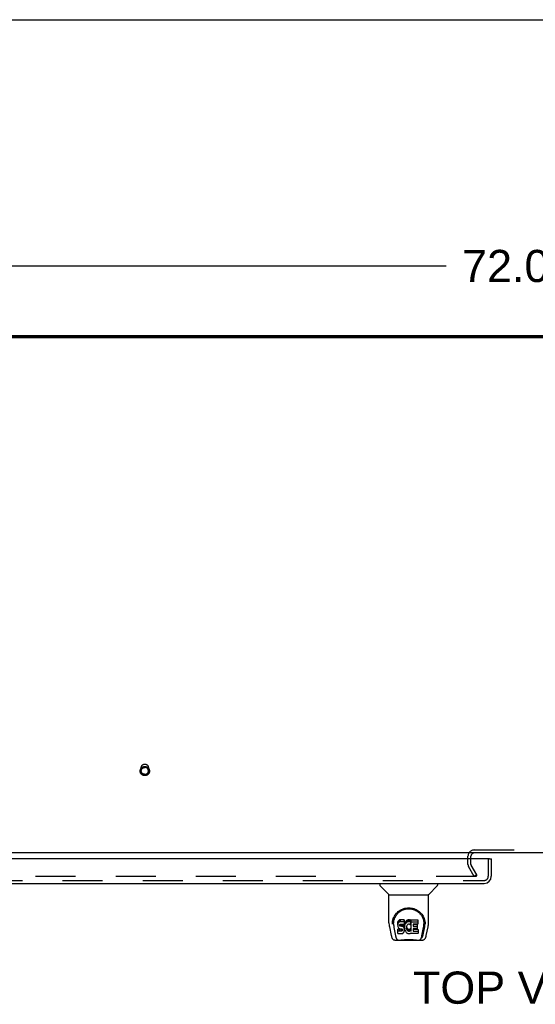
# Model space of a CAD drawing. Header units: inches. Extents: x 0 to 253, y 0 to 164.
# Tile 64 of 97: x 61 to 79, y 130 to 164. Entities that reach past the tile are written whole.
import ezdxf

# ---------------------------------------------------------------- set-up
doc = ezdxf.new("R2010")
doc.units = ezdxf.units.IN
doc.header["$LTSCALE"] = 13.939812
doc.header["$MEASUREMENT"] = 0
doc.linetypes.add('HIDDEN', pattern=[0.2, 0.1, -0.1])
doc.layers.get('0').update_dxf_attribs({"linetype": 'CONTINUOUS'})
for name, color, linetype in [('DEFAULT_2', 8, 'HIDDEN'), ('DIMENSIONS', 7, 'CONTINUOUS'), ('LEFTHAND_DOOR_ASSEMBLY', 7, 'CONTINUOUS')]:
    doc.layers.add(name, color=color, linetype=linetype)
doc.styles.get("Standard").update_dxf_attribs({"font": 'arial.ttf'})
doc.dimstyles.new('DIMSTYLE_1', dxfattribs={"dimtxt": 1.118167, "dimasz": 1.490889, "dimexe": 0.09, "dimexo": 0.07, "dimgap": 0.0375, "dimtad": 0, "dimtih": 1, "dimtoh": 1, "dimzin": 4, "dimdsep": 46, "dimtxsty": 'Standard', "dimblk": '_FILLED', "dimblk1": '_FILLED', "dimblk2": '_FILLED', "dimcen": 0.09, "dimadec": 3, "dimazin": 1, "dimtfac": 1, "dimtdec": 3, "dimtofl": 0, "dimtmove": 0, "dimatfit": 3, "dimldrblk": '_FILLED', "dimfxl": 0, "dimtolj": 1, "dimtzin": 4, "dimarcsym": 0})

# ---------------------------------------------------------------- blocks, each defined once
blk = doc.blocks.new('_FILLED')
at = {"color": 0, "linetype": 'ByBlock'}
blk.add_solid([(0, 0), (-1, 0.2), (-1, -0.2)], dxfattribs=at)
blk = doc.blocks.new('*D5')
at = {"layer": 'DIMENSIONS', "color": 2, "linetype": 'Continuous'}
for p, q in [((42.316, 154.011), (42.316, 156.775)), ((114.316, 154.011), (114.316, 156.775)), ((42.316, 155.433), (75.804, 155.433)), ((114.316, 155.433), (80.829, 155.433))]:
    blk.add_line(p, q, dxfattribs=at)
at = {"layer": 'DIMENSIONS', "color": 2, "linetype": 'Continuous', "xscale": 1.4908890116, "yscale": 1.4908890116, "zscale": 1.4908890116, "rotation": 180}
blk.add_blockref('_FILLED', (42.316, 155.433), dxfattribs=at)
at = {"layer": 'DIMENSIONS', "color": 2, "linetype": 'Continuous', "xscale": 1.4908890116, "yscale": 1.4908890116, "zscale": 1.4908890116}
blk.add_blockref('_FILLED', (114.316, 155.433), dxfattribs=at)
at = {"layer": 'DIMENSIONS', "color": 2, "linetype": 'Continuous', "insert": (78.316, 155.992), "char_height": 1.1182, "width": 3.90735, "attachment_point": 2, "line_spacing_factor": 0.9}
blk.add_mtext('72.00', dxfattribs=at)

msp = doc.modelspace()

# ---------------------------------------------------------------- linework, layer by layer
at = {"color": 7, "linetype": 'Continuous'}
for p, q in [((0, 163.998), (253.451, 163.998)), ((114.202, 152.938), (42.431, 152.938)), ((112.566, 135.019), (44.066, 135.019)), ((76.67, 134.815), (76.67, 134.876))]:
    msp.add_line(p, q, dxfattribs=at)
at = {"color": 3, "linetype": 'Continuous'}
for p, q in [((114.202, 152.965), (42.431, 152.965)), ((42.542, 153.019), (114.09, 153.019))]:
    msp.add_line(p, q, dxfattribs=at)
at = {"color": 7, "linetype": 'Continuous'}
for start, end in [(169.3724, 180), (90, 115.2298)]:
    msp.add_arc((76.785, 134.904), 0.115, start, end, dxfattribs=at)
at = {"color": 3, "linetype": 'Continuous'}
msp.add_arc((76.785, 134.904), 0.115, 115.2298, 169.3724, dxfattribs=at)
at = {"layer": 'DEFAULT_2', "color": 8, "linetype": 'HIDDEN'}
for p, q in [((65.192, 137.873), (65.192, 137.989)), ((65.44, 137.873), (65.44, 137.989)), ((76.785, 135.123), (79.847, 135.123)), ((76.566, 134.615), (76.566, 134.904)), ((76.67, 134.876), (76.67, 134.904)), ((76.67, 134.614), (76.67, 134.815)), ((76.871, 134.258), (76.675, 134.598)), ((76.781, 134.206), (76.585, 134.546)), ((76.871, 134.258), (76.781, 134.206)), ((76.862, 134.271), (76.862, 134.219)), ((76.847, 134.206), (43.884, 134.206))]:
    msp.add_line(p, q, dxfattribs=at)
for points in [[(65.316, 137.709), (65.304, 137.709), (65.292, 137.711), (65.28, 137.713), (65.268, 137.716), (65.256, 137.72), (65.245, 137.724), (65.234, 137.73), (65.224, 137.736), (65.214, 137.743), (65.205, 137.751), (65.196, 137.76), (65.188, 137.769), (65.181, 137.778), (65.175, 137.788), (65.169, 137.799), (65.164, 137.809), (65.16, 137.821), (65.157, 137.832), (65.155, 137.844), (65.153, 137.855), (65.153, 137.867), (65.153, 137.879), (65.155, 137.891), (65.157, 137.902), (65.16, 137.914), (65.164, 137.925), (65.169, 137.936), (65.175, 137.947), (65.181, 137.957), (65.188, 137.966), (65.196, 137.975), (65.205, 137.984), (65.214, 137.991), (65.224, 137.998), (65.234, 138.005), (65.245, 138.01), (65.256, 138.015), (65.268, 138.019), (65.28, 138.022), (65.292, 138.024), (65.304, 138.026), (65.316, 138.026)], [(65.192, 137.989), (65.193, 137.998), (65.194, 138.007), (65.196, 138.017), (65.198, 138.026), (65.202, 138.035), (65.206, 138.043), (65.211, 138.051), (65.216, 138.059), (65.222, 138.067), (65.229, 138.074), (65.236, 138.08), (65.243, 138.086), (65.251, 138.091), (65.26, 138.096), (65.269, 138.1), (65.278, 138.103), (65.287, 138.105), (65.297, 138.107), (65.307, 138.108), (65.316, 138.109)], [(65.316, 138.109), (65.326, 138.108), (65.336, 138.107), (65.345, 138.105), (65.355, 138.103), (65.364, 138.1), (65.373, 138.096), (65.381, 138.091), (65.389, 138.086), (65.397, 138.08), (65.404, 138.074), (65.411, 138.067), (65.417, 138.059), (65.422, 138.051), (65.427, 138.043), (65.431, 138.035), (65.434, 138.026), (65.437, 138.017), (65.439, 138.007), (65.44, 137.998), (65.44, 137.989)], [(65.316, 138.026), (65.329, 138.026), (65.341, 138.024), (65.353, 138.022), (65.365, 138.019), (65.376, 138.015), (65.387, 138.01), (65.398, 138.005), (65.409, 137.998), (65.418, 137.991), (65.428, 137.984), (65.436, 137.975), (65.444, 137.966), (65.451, 137.957), (65.458, 137.947), (65.464, 137.936), (65.469, 137.925), (65.473, 137.914), (65.476, 137.903), (65.478, 137.891), (65.479, 137.879), (65.48, 137.868), (65.479, 137.856), (65.478, 137.844), (65.476, 137.832), (65.473, 137.821), (65.469, 137.81), (65.464, 137.799), (65.458, 137.788), (65.452, 137.778), (65.444, 137.769), (65.436, 137.76), (65.428, 137.751), (65.418, 137.743), (65.409, 137.736), (65.398, 137.73), (65.387, 137.725), (65.376, 137.72), (65.365, 137.716), (65.353, 137.713), (65.341, 137.711), (65.329, 137.709), (65.316, 137.709)], [(65.192, 137.873), (65.193, 137.882), (65.194, 137.892), (65.196, 137.901), (65.198, 137.91), (65.202, 137.919), (65.206, 137.927), (65.211, 137.936), (65.216, 137.943), (65.222, 137.951), (65.229, 137.958), (65.236, 137.964), (65.243, 137.97), (65.252, 137.975), (65.26, 137.98), (65.269, 137.984), (65.278, 137.987), (65.287, 137.989), (65.297, 137.991), (65.307, 137.992), (65.316, 137.993)], [(65.316, 137.753), (65.307, 137.754), (65.297, 137.755), (65.287, 137.756), (65.278, 137.759), (65.269, 137.762), (65.26, 137.766), (65.252, 137.771), (65.243, 137.776), (65.236, 137.782), (65.229, 137.788), (65.222, 137.795), (65.216, 137.803), (65.211, 137.81), (65.206, 137.819), (65.202, 137.827), (65.198, 137.836), (65.196, 137.845), (65.194, 137.854), (65.193, 137.864), (65.192, 137.873)], [(65.44, 137.873), (65.44, 137.882), (65.439, 137.892), (65.437, 137.901), (65.434, 137.91), (65.431, 137.919), (65.427, 137.927), (65.422, 137.936), (65.417, 137.943), (65.411, 137.951), (65.404, 137.958), (65.397, 137.964), (65.389, 137.97), (65.381, 137.975), (65.373, 137.98), (65.364, 137.984), (65.355, 137.987), (65.345, 137.989), (65.336, 137.991), (65.326, 137.992), (65.316, 137.993)], [(65.316, 137.753), (65.326, 137.754), (65.336, 137.755), (65.345, 137.756), (65.355, 137.759), (65.364, 137.762), (65.373, 137.766), (65.381, 137.771), (65.389, 137.776), (65.397, 137.782), (65.404, 137.788), (65.411, 137.795), (65.417, 137.803), (65.422, 137.81), (65.427, 137.819), (65.431, 137.827), (65.434, 137.836), (65.437, 137.845), (65.439, 137.854), (65.44, 137.864), (65.44, 137.873)], [(76.847, 134.206), (76.849, 134.207), (76.851, 134.207), (76.853, 134.207), (76.855, 134.208), (76.856, 134.209), (76.858, 134.21), (76.859, 134.211), (76.86, 134.213), (76.861, 134.214), (76.862, 134.216), (76.862, 134.217), (76.862, 134.219), (76.862, 134.219)], [(76.862, 134.219), (76.862, 134.22), (76.862, 134.222), (76.861, 134.224), (76.861, 134.225)]]:
    msp.add_lwpolyline(points, dxfattribs=at)
for centre, radius, start, end in [((76.785, 134.904), 0.219, 90, 180), ((76.703, 134.615), 0.137, 180, 210), ((76.703, 134.615), 0.033, 180, 210)]:
    msp.add_arc(centre, radius, start, end, dxfattribs=at)
at = {"layer": 'LEFTHAND_DOOR_ASSEMBLY', "color": 3, "linetype": 'Continuous'}
for p, q in [((77.317, 134.815), (42.753, 134.815)), ((77.379, 134.207), (77.379, 134.815)), ((42.938, 133.961), (77.132, 133.961))]:
    msp.add_line(p, q, dxfattribs=at)
at = {"layer": 'LEFTHAND_DOOR_ASSEMBLY', "color": 8, "linetype": 'HIDDEN'}
for p, q in [((77.275, 134.207), (77.275, 134.815)), ((42.938, 134.065), (77.132, 134.065))]:
    msp.add_line(p, q, dxfattribs=at)
at = {"layer": 'LEFTHAND_DOOR_ASSEMBLY', "color": 7, "linetype": 'Continuous'}
for p, q in [((77.317, 134.815), (77.379, 134.815)), ((73.5, 133.961), (73.5, 133.899)), ((75.508, 133.961), (75.508, 133.899)), ((73.809, 133.573), (73.511, 133.871)), ((73.815, 133.567), (75.193, 133.567)), ((73.815, 132.595), (73.815, 133.567)), ((75.193, 132.596), (75.193, 133.567)), ((75.199, 133.573), (75.496, 133.871)), ((73.933, 132.541), (73.933, 132.54)), ((73.94, 132.627), (73.939, 132.563)), ((73.977, 132.554), (73.977, 132.53)), ((74.12, 132.599), (74.118, 132.575)), ((74.118, 132.508), (74.118, 132.575)), ((74.12, 132.532), (74.118, 132.508)), ((74.125, 132.622), (74.12, 132.599)), ((74.12, 132.532), (74.12, 132.599)), ((74.125, 132.555), (74.12, 132.532)), ((74.134, 132.645), (74.125, 132.622)), ((74.125, 132.555), (74.125, 132.622)), ((74.134, 132.578), (74.125, 132.555)), ((74.148, 132.664), (74.134, 132.645)), ((74.134, 132.578), (74.134, 132.645)), ((74.148, 132.598), (74.134, 132.578)), ((74.156, 132.672), (74.148, 132.664)), ((74.148, 132.598), (74.148, 132.664)), ((74.156, 132.606), (74.148, 132.598)), ((74.166, 132.679), (74.156, 132.672)), ((74.156, 132.606), (74.156, 132.672)), ((74.166, 132.612), (74.156, 132.606)), ((74.187, 132.689), (74.166, 132.679)), ((74.166, 132.612), (74.166, 132.679)), ((74.187, 132.622), (74.166, 132.612)), ((74.211, 132.696), (74.187, 132.689)), ((74.187, 132.622), (74.187, 132.689)), ((74.211, 132.629), (74.187, 132.622)), ((74.189, 132.512), (74.191, 132.527)), ((74.191, 132.527), (74.195, 132.533)), ((74.192, 132.482), (74.192, 132.527)), ((74.195, 132.533), (74.2, 132.538)), ((74.196, 132.476), (74.196, 132.535)), ((74.2, 132.538), (74.215, 132.543)), ((74.202, 132.538), (74.202, 132.539)), ((74.217, 132.534), (74.202, 132.538)), ((74.202, 132.472), (74.202, 132.538)), ((74.35, 132.696), (74.211, 132.696)), ((74.211, 132.629), (74.211, 132.696)), ((74.35, 132.629), (74.211, 132.629)), ((74.215, 132.543), (74.23, 132.544)), ((74.241, 132.535), (74.217, 132.534)), ((74.217, 132.468), (74.217, 132.534)), ((74.23, 132.544), (74.342, 132.544)), ((74.265, 132.534), (74.241, 132.535)), ((74.241, 132.468), (74.241, 132.535)), ((74.288, 132.529), (74.265, 132.534)), ((74.265, 132.467), (74.265, 132.534)), ((74.299, 132.524), (74.288, 132.529)), ((74.288, 132.462), (74.288, 132.529)), ((74.309, 132.517), (74.299, 132.524)), ((74.299, 132.457), (74.299, 132.524)), ((74.326, 132.5), (74.309, 132.517)), ((74.309, 132.45), (74.309, 132.517)), ((74.342, 132.544), (74.348, 132.544)), ((74.348, 132.544), (74.35, 132.55)), ((74.352, 132.653), (74.35, 132.696)), ((74.35, 132.629), (74.35, 132.696)), ((74.352, 132.586), (74.35, 132.629)), ((74.35, 132.55), (74.351, 132.563)), ((74.354, 132.532), (74.35, 132.488)), ((74.351, 132.563), (74.352, 132.586)), ((74.352, 132.586), (74.352, 132.653)), ((74.359, 132.554), (74.354, 132.532)), ((74.354, 132.465), (74.354, 132.532)), ((74.365, 132.575), (74.359, 132.554)), ((74.359, 132.487), (74.359, 132.554)), ((74.373, 132.596), (74.365, 132.575)), ((74.365, 132.509), (74.365, 132.575)), ((74.373, 132.529), (74.365, 132.509)), ((74.384, 132.615), (74.373, 132.596)), ((74.373, 132.529), (74.373, 132.596)), ((74.384, 132.549), (74.373, 132.529)), ((74.397, 132.634), (74.384, 132.615)), ((74.384, 132.549), (74.384, 132.615)), ((74.397, 132.567), (74.384, 132.549)), ((74.412, 132.65), (74.397, 132.634)), ((74.397, 132.567), (74.397, 132.634)), ((74.412, 132.584), (74.397, 132.567)), ((74.428, 132.666), (74.412, 132.65)), ((74.412, 132.584), (74.412, 132.65)), ((74.428, 132.599), (74.412, 132.584)), ((74.446, 132.679), (74.428, 132.666)), ((74.428, 132.599), (74.428, 132.666)), ((74.446, 132.612), (74.428, 132.599)), ((74.467, 132.687), (74.446, 132.679)), ((74.446, 132.612), (74.446, 132.679)), ((74.467, 132.621), (74.446, 132.612)), ((74.455, 132.521), (74.447, 132.511)), ((74.466, 132.529), (74.455, 132.521)), ((74.491, 132.539), (74.466, 132.529)), ((74.488, 132.692), (74.467, 132.687)), ((74.467, 132.621), (74.467, 132.687)), ((74.488, 132.626), (74.467, 132.621)), ((74.511, 132.695), (74.488, 132.692)), ((74.488, 132.626), (74.488, 132.692)), ((74.511, 132.628), (74.488, 132.626)), ((74.504, 132.543), (74.491, 132.539)), ((74.517, 132.542), (74.504, 132.543)), ((74.511, 132.695), (74.533, 132.694)), ((74.511, 132.628), (74.511, 132.695)), ((74.533, 132.627), (74.511, 132.628)), ((74.53, 132.539), (74.517, 132.542)), ((74.543, 132.534), (74.53, 132.539)), ((74.544, 132.692), (74.533, 132.694)), ((74.533, 132.627), (74.533, 132.694)), ((74.544, 132.626), (74.533, 132.627)), ((74.555, 132.689), (74.544, 132.692)), ((74.544, 132.626), (74.544, 132.692)), ((74.555, 132.622), (74.544, 132.626)), ((74.575, 132.605), (74.549, 132.537)), ((74.573, 132.677), (74.555, 132.689)), ((74.555, 132.622), (74.555, 132.689)), ((74.573, 132.61), (74.555, 132.622)), ((74.573, 132.677), (74.573, 132.61)), ((74.575, 132.673), (74.575, 132.607)), ((74.584, 132.694), (74.82, 132.694)), ((74.584, 132.302), (74.584, 132.694)), ((74.584, 132.627), (74.82, 132.627)), ((74.654, 132.539), (74.654, 132.472)), ((74.82, 132.544), (74.658, 132.544)), ((74.658, 132.534), (74.789, 132.534)), ((74.794, 132.53), (74.794, 132.39)), ((74.825, 132.689), (74.825, 132.548)), ((75.068, 132.627), (75.069, 132.563)), ((75.075, 132.54), (75.075, 132.541)), ((73.83, 132.452), (73.895, 132.147)), ((73.986, 132.432), (74.043, 132.14)), ((74.118, 132.508), (74.118, 132.484)), ((74.118, 132.484), (74.122, 132.461)), ((74.12, 132.223), (74.12, 132.364)), ((74.122, 132.461), (74.131, 132.439)), ((74.184, 132.369), (74.125, 132.369)), ((74.125, 132.302), (74.125, 132.369)), ((74.184, 132.302), (74.125, 132.302)), ((74.125, 132.218), (74.269, 132.218)), ((74.131, 132.439), (74.144, 132.419)), ((74.144, 132.419), (74.16, 132.401)), ((74.16, 132.401), (74.18, 132.388)), ((74.18, 132.388), (74.191, 132.384)), ((74.245, 132.37), (74.184, 132.369)), ((74.184, 132.302), (74.184, 132.369)), ((74.245, 132.303), (74.184, 132.302)), ((74.189, 132.489), (74.189, 132.512)), ((74.189, 132.497), (74.189, 132.512)), ((74.189, 132.489), (74.189, 132.497)), ((74.192, 132.482), (74.189, 132.489)), ((74.191, 132.384), (74.203, 132.382)), ((74.196, 132.476), (74.192, 132.482)), ((74.202, 132.472), (74.196, 132.476)), ((74.217, 132.468), (74.202, 132.472)), ((74.203, 132.382), (74.25, 132.381)), ((74.241, 132.468), (74.217, 132.468)), ((74.265, 132.467), (74.241, 132.468)), ((74.26, 132.371), (74.245, 132.37)), ((74.245, 132.303), (74.245, 132.37)), ((74.26, 132.304), (74.245, 132.303)), ((74.25, 132.381), (74.258, 132.381)), ((74.258, 132.381), (74.265, 132.378)), ((74.266, 132.374), (74.26, 132.371)), ((74.26, 132.304), (74.26, 132.371)), ((74.266, 132.307), (74.26, 132.304)), ((74.288, 132.462), (74.265, 132.467)), ((74.265, 132.378), (74.271, 132.374)), ((74.268, 132.376), (74.266, 132.374)), ((74.266, 132.307), (74.266, 132.374)), ((74.272, 132.313), (74.266, 132.307)), ((74.269, 132.218), (74.281, 132.219)), ((74.271, 132.374), (74.276, 132.368)), ((74.272, 132.313), (74.272, 132.372)), ((74.281, 132.325), (74.272, 132.313)), ((74.276, 132.368), (74.282, 132.354)), ((74.281, 132.325), (74.281, 132.356)), ((74.284, 132.332), (74.281, 132.325)), ((74.281, 132.219), (74.292, 132.223)), ((74.282, 132.354), (74.285, 132.339)), ((74.284, 132.332), (74.284, 132.344)), ((74.285, 132.339), (74.284, 132.332)), ((74.299, 132.457), (74.288, 132.462)), ((74.292, 132.223), (74.312, 132.237)), ((74.309, 132.45), (74.299, 132.457)), ((74.326, 132.433), (74.309, 132.45)), ((74.312, 132.237), (74.329, 132.254)), ((74.339, 132.48), (74.326, 132.5)), ((74.326, 132.433), (74.326, 132.5)), ((74.339, 132.413), (74.326, 132.433)), ((74.329, 132.254), (74.336, 132.264)), ((74.336, 132.264), (74.341, 132.275)), ((74.349, 132.458), (74.339, 132.48)), ((74.339, 132.413), (74.339, 132.48)), ((74.349, 132.391), (74.339, 132.413)), ((74.341, 132.275), (74.35, 132.297)), ((74.35, 132.454), (74.349, 132.458)), ((74.349, 132.391), (74.349, 132.458)), ((74.355, 132.368), (74.349, 132.391)), ((74.35, 132.421), (74.35, 132.488)), ((74.354, 132.465), (74.35, 132.421)), ((74.35, 132.421), (74.351, 132.399)), ((74.35, 132.297), (74.356, 132.32)), ((74.351, 132.399), (74.354, 132.376)), ((74.359, 132.487), (74.354, 132.465)), ((74.354, 132.376), (74.358, 132.355)), ((74.358, 132.344), (74.355, 132.368)), ((74.356, 132.32), (74.358, 132.344)), ((74.358, 132.344), (74.358, 132.359)), ((74.358, 132.355), (74.366, 132.334)), ((74.365, 132.509), (74.359, 132.487)), ((74.366, 132.334), (74.387, 132.294)), ((74.387, 132.294), (74.399, 132.276)), ((74.399, 132.276), (74.414, 132.259)), ((74.414, 132.259), (74.431, 132.244)), ((74.42, 132.436), (74.419, 132.41)), ((74.419, 132.41), (74.421, 132.396)), ((74.423, 132.463), (74.42, 132.436)), ((74.421, 132.396), (74.421, 132.436)), ((74.421, 132.396), (74.424, 132.384)), ((74.422, 132.456), (74.424, 132.45)), ((74.427, 132.476), (74.423, 132.463)), ((74.424, 132.45), (74.434, 132.425)), ((74.424, 132.384), (74.424, 132.45)), ((74.424, 132.384), (74.434, 132.359)), ((74.433, 132.488), (74.427, 132.476)), ((74.431, 132.244), (74.448, 132.23)), ((74.447, 132.511), (74.433, 132.488)), ((74.434, 132.425), (74.447, 132.402)), ((74.434, 132.359), (74.434, 132.425)), ((74.434, 132.359), (74.447, 132.336)), ((74.447, 132.402), (74.456, 132.392)), ((74.447, 132.336), (74.447, 132.402)), ((74.447, 132.336), (74.456, 132.326)), ((74.448, 132.23), (74.458, 132.225)), ((74.456, 132.392), (74.466, 132.383)), ((74.456, 132.326), (74.456, 132.392)), ((74.456, 132.326), (74.466, 132.317)), ((74.458, 132.225), (74.469, 132.222)), ((74.466, 132.383), (74.477, 132.376)), ((74.466, 132.317), (74.466, 132.383)), ((74.466, 132.317), (74.477, 132.309)), ((74.469, 132.222), (74.49, 132.216)), ((74.477, 132.376), (74.49, 132.371)), ((74.477, 132.309), (74.477, 132.376)), ((74.477, 132.309), (74.49, 132.304)), ((74.49, 132.371), (74.503, 132.369)), ((74.49, 132.304), (74.49, 132.371)), ((74.49, 132.304), (74.503, 132.302)), ((74.49, 132.216), (74.512, 132.214)), ((74.503, 132.369), (74.516, 132.368)), ((74.503, 132.302), (74.503, 132.369)), ((74.503, 132.302), (74.516, 132.302)), ((74.512, 132.214), (74.535, 132.217)), ((74.516, 132.368), (74.529, 132.37)), ((74.516, 132.302), (74.516, 132.368)), ((74.516, 132.302), (74.529, 132.304)), ((74.529, 132.37), (74.542, 132.374)), ((74.529, 132.304), (74.529, 132.37)), ((74.529, 132.304), (74.542, 132.308)), ((74.535, 132.217), (74.556, 132.223)), ((74.542, 132.374), (74.554, 132.38)), ((74.542, 132.308), (74.542, 132.374)), ((74.542, 132.308), (74.554, 132.313)), ((74.554, 132.38), (74.565, 132.387)), ((74.554, 132.313), (74.554, 132.38)), ((74.554, 132.313), (74.565, 132.321)), ((74.556, 132.223), (74.575, 132.235)), ((74.565, 132.387), (74.565, 132.321)), ((74.572, 132.386), (74.584, 132.369)), ((74.572, 132.319), (74.584, 132.302)), ((74.585, 132.235), (74.575, 132.235)), ((74.575, 132.235), (74.575, 132.235)), ((74.585, 132.222), (74.585, 132.235)), ((74.821, 132.218), (74.59, 132.218)), ((74.655, 132.381), (74.655, 132.303)), ((74.658, 132.467), (74.789, 132.467)), ((74.789, 132.385), (74.659, 132.385)), ((74.659, 132.366), (74.821, 132.366)), ((74.659, 132.299), (74.821, 132.299)), ((74.826, 132.361), (74.826, 132.222)), ((74.964, 132.14), (75.021, 132.429)), ((75.006, 132.175), (75.058, 132.445)), ((75.021, 132.429), (75.022, 132.433)), ((75.113, 132.147), (75.178, 132.452)), ((74.019, 131.992), (74.246, 131.992)), ((74.061, 132.071), (74.054, 132.071)), ((74.059, 132.075), (74.063, 132.066)), ((74.063, 132.065), (74.063, 132.066)), ((74.106, 131.992), (74.104, 131.992)), ((74.22, 131.992), (74.241, 131.993)), ((74.22, 131.992), (74.243, 131.993)), ((74.266, 131.973), (74.245, 131.993)), ((74.742, 131.973), (74.266, 131.973)), ((74.711, 131.997), (74.738, 131.995)), ((74.742, 131.973), (74.762, 131.993)), ((74.762, 131.992), (74.989, 131.992)), ((74.903, 131.992), (74.902, 131.992)), ((74.945, 132.066), (74.948, 132.075)), ((74.945, 132.065), (74.945, 132.066)), ((74.954, 132.071), (74.947, 132.071))]:
    msp.add_line(p, q, dxfattribs=at)
for points in [[(73.933, 132.553), (73.936, 132.595), (73.943, 132.644), (73.953, 132.691), (73.967, 132.736), (73.984, 132.777), (74.004, 132.817), (74.027, 132.854), (74.052, 132.889), (74.079, 132.921), (74.108, 132.952), (74.14, 132.98), (74.174, 133.006), (74.209, 133.029), (74.247, 133.05), (74.287, 133.068), (74.328, 133.083), (74.371, 133.095), (74.414, 133.104), (74.459, 133.109), (74.504, 133.111), (74.549, 133.109), (74.594, 133.104), (74.638, 133.095), (74.68, 133.083), (74.722, 133.068), (74.761, 133.05), (74.799, 133.029), (74.835, 133.005), (74.868, 132.98), (74.9, 132.951), (74.929, 132.921), (74.956, 132.888), (74.981, 132.853), (75.004, 132.816), (75.024, 132.777), (75.041, 132.735), (75.055, 132.69), (75.065, 132.644), (75.072, 132.594), (75.075, 132.553)], [(73.977, 132.554), (73.977, 132.574), (73.979, 132.598), (73.981, 132.622), (73.985, 132.646), (73.99, 132.669), (73.996, 132.692), (74.002, 132.715), (74.01, 132.737), (74.019, 132.759), (74.028, 132.78), (74.038, 132.8), (74.049, 132.82), (74.061, 132.839), (74.073, 132.857), (74.086, 132.874), (74.099, 132.891), (74.112, 132.906), (74.126, 132.921), (74.141, 132.935), (74.155, 132.949), (74.17, 132.962), (74.186, 132.974), (74.201, 132.985), (74.217, 132.995), (74.232, 133.005), (74.248, 133.014), (74.264, 133.023)], [(74.264, 133.023), (74.28, 133.031), (74.296, 133.038), (74.312, 133.044), (74.328, 133.05), (74.344, 133.056), (74.36, 133.06), (74.376, 133.065), (74.392, 133.068), (74.408, 133.072), (74.423, 133.074), (74.439, 133.076), (74.455, 133.078), (74.471, 133.079), (74.487, 133.08), (74.503, 133.08), (74.519, 133.08), (74.535, 133.08), (74.551, 133.078), (74.567, 133.077), (74.583, 133.074), (74.599, 133.072), (74.615, 133.069), (74.631, 133.065), (74.647, 133.061), (74.663, 133.056), (74.679, 133.051), (74.695, 133.045), (74.711, 133.038), (74.727, 133.031)], [(74.727, 133.031), (74.743, 133.023), (74.759, 133.015), (74.774, 133.006), (74.79, 132.996), (74.806, 132.985), (74.821, 132.974), (74.836, 132.962), (74.851, 132.95), (74.866, 132.936), (74.881, 132.922), (74.895, 132.907), (74.908, 132.891), (74.922, 132.874), (74.935, 132.857), (74.947, 132.839), (74.958, 132.82), (74.969, 132.8), (74.98, 132.78), (74.989, 132.759), (74.998, 132.738), (75.005, 132.715), (75.012, 132.693), (75.018, 132.67), (75.023, 132.646), (75.026, 132.622), (75.029, 132.598), (75.03, 132.574), (75.031, 132.554)], [(73.815, 132.595), (73.816, 132.563), (73.819, 132.523), (73.824, 132.483), (73.83, 132.452)], [(73.933, 132.541), (73.933, 132.545), (73.933, 132.553)], [(73.977, 132.53), (73.977, 132.514), (73.979, 132.486), (73.982, 132.458), (73.986, 132.432)], [(75.022, 132.433), (75.022, 132.436), (75.023, 132.439), (75.023, 132.442), (75.024, 132.445), (75.024, 132.449), (75.025, 132.452), (75.025, 132.455), (75.026, 132.459), (75.026, 132.462), (75.027, 132.466), (75.027, 132.47), (75.028, 132.474), (75.028, 132.478), (75.029, 132.482), (75.029, 132.486), (75.029, 132.49), (75.03, 132.494), (75.03, 132.499), (75.03, 132.504), (75.03, 132.508), (75.03, 132.513), (75.031, 132.518), (75.031, 132.523), (75.031, 132.528), (75.031, 132.554)], [(75.075, 132.553), (75.075, 132.546), (75.075, 132.541)], [(75.178, 132.452), (75.183, 132.482), (75.189, 132.522), (75.192, 132.562), (75.193, 132.596)], [(74.125, 132.369), (74.124, 132.369), (74.124, 132.369), (74.123, 132.369), (74.123, 132.368), (74.123, 132.368), (74.122, 132.368), (74.122, 132.368), (74.121, 132.367), (74.121, 132.367), (74.121, 132.366), (74.121, 132.366), (74.12, 132.365), (74.12, 132.365), (74.12, 132.364)], [(74.125, 132.302), (74.124, 132.302), (74.124, 132.302), (74.123, 132.302), (74.123, 132.302), (74.123, 132.301), (74.122, 132.301), (74.122, 132.301), (74.121, 132.3), (74.121, 132.3), (74.121, 132.3), (74.121, 132.299), (74.12, 132.299), (74.12, 132.298), (74.12, 132.297)], [(73.895, 132.147), (73.898, 132.134), (73.903, 132.115), (73.908, 132.099), (73.913, 132.084), (73.919, 132.07), (73.925, 132.058), (73.931, 132.046), (73.938, 132.036), (73.946, 132.026), (73.955, 132.017), (73.966, 132.009), (73.977, 132.003), (73.989, 131.997), (74.002, 131.994), (74.016, 131.993), (74.019, 131.992)], [(74.043, 132.14), (74.046, 132.128), (74.049, 132.114), (74.052, 132.101), (74.056, 132.088), (74.059, 132.075)], [(74.063, 132.065), (74.068, 132.053), (74.075, 132.04), (74.081, 132.029), (74.088, 132.02), (74.095, 132.012), (74.103, 132.005), (74.112, 131.999), (74.122, 131.995), (74.132, 131.993), (74.14, 131.992)], [(74.241, 131.993), (74.263, 131.995), (74.286, 131.997), (74.311, 131.999), (74.337, 132.002), (74.364, 132.005), (74.391, 132.008), (74.419, 132.01), (74.448, 132.012), (74.477, 132.013), (74.506, 132.013), (74.536, 132.013), (74.565, 132.012), (74.593, 132.01), (74.621, 132.007), (74.648, 132.005), (74.674, 132.002), (74.699, 131.999), (74.723, 131.997), (74.746, 131.994)], [(74.243, 131.993), (74.269, 131.995), (74.297, 131.997), (74.325, 132), (74.354, 132.003), (74.383, 132.006), (74.412, 132.008), (74.442, 132.01), (74.473, 132.011), (74.503, 132.011), (74.534, 132.011), (74.564, 132.01), (74.594, 132.008), (74.624, 132.006), (74.653, 132.003), (74.711, 131.997)], [(74.738, 131.995), (74.765, 131.993), (74.787, 131.992)], [(74.746, 131.994), (74.767, 131.993), (74.787, 131.992)], [(74.868, 131.992), (74.876, 131.993), (74.886, 131.995), (74.896, 131.999), (74.904, 132.005), (74.913, 132.012), (74.92, 132.02), (74.927, 132.029), (74.933, 132.04), (74.939, 132.052), (74.945, 132.065)], [(74.948, 132.075), (74.952, 132.088), (74.956, 132.101), (74.959, 132.114), (74.962, 132.128), (74.964, 132.14)], [(74.989, 131.992), (74.991, 131.992), (75.004, 131.994), (75.018, 131.997), (75.03, 132.002), (75.041, 132.009), (75.052, 132.017), (75.061, 132.026), (75.069, 132.035), (75.076, 132.046), (75.083, 132.057), (75.089, 132.07), (75.095, 132.083), (75.1, 132.099), (75.105, 132.115), (75.11, 132.134), (75.113, 132.147)]]:
    msp.add_lwpolyline(points, dxfattribs=at)
for centre, radius, start, end in [((73.539, 133.899), 0.0394, 180, 225), ((75.468, 133.899), 0.0394, 315, 360), ((73.823, 133.587), 0.0197, 225, 270), ((75.185, 133.587), 0.0197, 270, 315)]:
    msp.add_arc(centre, radius, start, end, dxfattribs=at)
at = {"layer": 'LEFTHAND_DOOR_ASSEMBLY', "color": 3, "linetype": 'Continuous'}
msp.add_arc((77.132, 134.207), 0.246, 270, 360, dxfattribs=at)
at = {"layer": 'LEFTHAND_DOOR_ASSEMBLY', "color": 8, "linetype": 'HIDDEN'}
msp.add_arc((77.132, 134.207), 0.142, 270, 360, dxfattribs=at)
at = {"layer": 'LEFTHAND_DOOR_ASSEMBLY', "color": 7, "linetype": 'Continuous'}
for centre, major_axis, ratio, start_param, end_param in [((74.504, 132.553), (0, 0.565), 0.999848, 1.137008, 1.553352), ((74.544, 132.538), (0, 0.00448), 1, -3.557718, -1.937287), ((74.571, 132.673), (0, 0.00448), 1, -1.566905, -0.665444), ((74.571, 132.607), (0, 0.00448), 1, -1.566955, -0.665444), ((74.571, 132.607), (0.00448, 0), 1, -0.366491, 0.003842), ((74.658, 132.539), (0, 0.00448), 1, 0, 1.570796), ((74.658, 132.539), (0, 0.00448), 1, -4.712389, -3.141593), ((74.789, 132.53), (0.00448, 0), 1, 0, 1.570796), ((74.82, 132.689), (0, 0.00448), 1, -1.570796, 0), ((74.82, 132.623), (0, 0.00448), 1, -1.570796, 0), ((74.82, 132.548), (0, 0.00448), 1, -3.141593, -1.570796), ((74.504, 132.553), (0, 0.565), 0.999848, 4.519536, 5.145564), ((74.125, 132.223), (0, 0.00483), 1, -4.712389, -3.141593), ((74.568, 132.384), (0.00448, 0), 1, 1.570796, 2.222579), ((74.568, 132.317), (0.00448, 0), 1, 0.594971, 2.222579), ((74.568, 132.384), (0, 0.00448), 1, -0.975826, 0), ((74.59, 132.222), (0, 0.00448), 1, -4.712389, -3.141593), ((74.658, 132.472), (0, 0.00448), 1, -4.712389, -3.141593), ((74.659, 132.381), (0, 0.00448), 1, 0, 1.570796), ((74.659, 132.37), (0, 0.00448), 1, -4.712389, -3.141593), ((74.659, 132.303), (0, 0.00448), 1, -4.712389, -3.141593), ((74.789, 132.463), (0.00448, 0), 1, 0, 1.570796), ((74.789, 132.39), (0, 0.00448), 1, -3.141593, -1.570796), ((74.821, 132.361), (0.00448, 0), 1, 0, 1.570796), ((74.821, 132.294), (0.00448, 0), 1, 0, 1.570796), ((74.821, 132.222), (0, 0.00448), 1, -3.141593, -1.570796), ((74.948, 132.426), (-0.007, 0.354), 0.213027, -3.145575, -2.360177)]:
    msp.add_ellipse(centre, major_axis=major_axis, ratio=ratio, start_param=start_param, end_param=end_param, dxfattribs=at)

# ---------------------------------------------------------------- texts
at = {"layer": 'DIMENSIONS', "color": 2, "linetype": 'Continuous', "insert": (78.468, 130.894), "char_height": 1.1182, "width": 7.61933, "attachment_point": 2, "line_spacing_factor": 0.9}
msp.add_mtext('TOP VIEW', dxfattribs=at)

# ---------------------------------------------------------------- dimensions: what is measured, and where the dimension line sits
at = {"layer": 'DIMENSIONS', "color": 2, "linetype": 'Continuous'}
dim = msp.add_linear_dim(base=(42.316, 155.433), p1=(114.316, 153.941), p2=(42.316, 153.941), angle=180, dimstyle='DIMSTYLE_1', dxfattribs=at)
dim.commit()
dim.dimension.update_dxf_attribs({"geometry": '*D5', "text_midpoint": (78.316, 155.427), "dimtype": 160})

doc.saveas('drawing.dxf')
